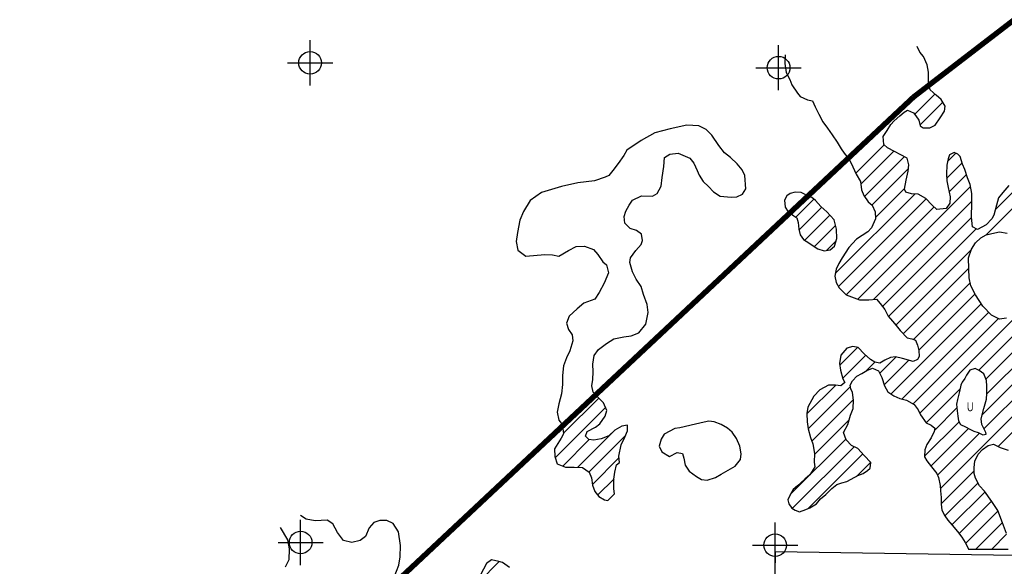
# Model space of a CAD drawing. Extents: x 119693 to 416873, y 706841 to 914021.
# Tile 8 of 14: x 179147 to 190026, y 875767 to 881808. Entities that reach past the tile are written whole.
import ezdxf
from ezdxf.enums import TextEntityAlignment as Align

# ---------------------------------------------------------------- set-up
doc = ezdxf.new("R2010")
doc.units = 0
doc.header["$LTSCALE"] = 800
doc.header["$PDMODE"] = 34
doc.header["$PDSIZE"] = 250
doc.linetypes.add('DASHED', pattern=[0])
doc.layers.get('0').update_dxf_attribs({"linetype": 'CONTINUOUS'})
for name, color, linetype in [('CITY', 14, 'DASHED'), ('SEC', 2, 'CONTINUOUS'), ('WETDBA', 11, 'CONTINUOUS'), ('WETFILL', 12, 'CONTINUOUS'), ('WSHEDS', 3, 'CONTINUOUS')]:
    doc.layers.add(name, color=color, linetype=linetype)

# ---------------------------------------------------------------- blocks, each defined once
blk = doc.blocks.new('*X')
at = {"color": 0}
for p, q in [((189036, 880763), (189259, 880986)), ((189095, 880645), (189345, 880896)), ((188384, 880111), (188698, 880425)), ((188440, 879990), (188804, 880355)), ((189399, 880242), (189489, 880333)), ((188481, 879855), (188921, 880295)), ((189388, 880054), (189560, 880226)), ((188563, 879760), (188966, 880163)), ((189415, 879905), (189606, 880096)), ((189820, 879426), (190397, 880003)), ((189928, 879711), (190260, 880043)), ((188158, 879002), (189038, 879881)), ((188408, 878721), (189652, 879965)), ((188602, 879622), (188924, 879944)), ((187722, 879626), (187921, 879825)), ((188192, 878859), (189162, 879829)), ((188579, 878715), (189667, 879803)), ((187757, 879484), (188009, 879736)), ((188280, 878769), (189249, 879739)), ((187821, 879372), (188097, 879648)), ((188680, 878639), (189663, 879623)), ((187927, 879301), (188160, 879534)), ((188746, 878529), (189715, 879498)), ((188061, 879258), (188168, 879365)), ((188828, 878434), (189662, 879268)), ((188909, 878338), (189632, 879061)), ((189022, 878274), (189649, 878901)), ((189080, 878155), (189703, 878779)), ((188774, 877673), (189772, 878671)), ((188894, 877616), (189853, 878575)), ((189091, 877459), (190202, 878571)), ((189743, 877935), (190374, 878566)), ((189016, 877561), (189958, 878503)), ((189822, 877837), (190488, 878503)), ((189834, 877672), (190580, 878418)), ((189782, 877443), (190656, 878318)), ((188208, 877991), (188403, 878186)), ((189321, 876628), (190829, 878136)), ((189801, 877285), (190745, 878230)), ((188241, 877847), (188495, 878100)), ((188495, 877924), (188596, 878025)), ((188649, 877901), (188830, 878083)), ((188697, 877773), (188969, 878044)), ((189959, 877090), (190891, 878022)), ((187845, 877451), (188163, 877769)), ((187857, 877286), (188325, 877754)), ((189162, 877354), (189536, 877727)), ((185156, 877237), (185546, 877626)), ((187900, 877152), (188358, 877611)), ((185062, 876966), (185619, 877523)), ((189253, 877268), (189502, 877517)), ((187927, 877003), (188310, 877386)), ((189145, 876983), (189527, 877365)), ((189214, 876875), (189630, 877291)), ((185148, 876875), (185440, 877168)), ((185311, 876861), (185693, 877243)), ((185435, 876809), (185844, 877218)), ((187660, 876559), (188274, 877173)), ((189289, 876773), (189753, 877237)), ((187683, 876405), (188367, 877089)), ((185475, 876672), (185768, 876965)), ((187863, 876408), (188464, 877009)), ((188392, 876761), (188549, 876918)), ((185532, 876553), (185714, 876734)), ((189327, 876458), (189693, 876824)), ((189369, 876324), (189735, 876689)), ((189447, 876224), (189811, 876588)), ((189527, 876128), (189885, 876486)), ((189597, 876021), (189956, 876380)), ((189710, 875957), (190004, 876251)), ((189886, 875957), (190051, 876121)), ((184223, 875597), (184446, 875820))]:
    blk.add_line(p, q, dxfattribs=at)

msp = doc.modelspace()

# ---------------------------------------------------------------- linework, layer by layer
at = {"layer": 'CITY', "color": 0}
msp.add_lwpolyline([(152704, 881643), (160973, 881731), (160774, 876172), (160681, 865499), (165967, 865414), (171400, 865413), (176785, 865354), (177602, 865377), (182078, 867657), (182075, 865402), (187348, 865388), (187499, 875932), (192795, 875851), (197979, 875822), (197937, 870471), (203574, 870421), (203567, 867149), (204626, 867424), (204750, 866898), (203543, 866570), (203524, 865133), (197957, 865112), (197910, 854551)], dxfattribs=at)
at = {"layer": 'SEC', "color": 0}
for p in [(182355, 881332), (187532, 881278), (182251, 876030), (187494, 876001)]:
    msp.add_point(p, dxfattribs=at)
at = {"layer": 'WETDBA', "color": 0}
for points in [[(189193, 881085), (189187, 881106), (189187, 881230), (189172, 881308), (189132, 881401), (189092, 881448), (189061, 881511)], [(187605, 881421), (187601, 881323), (187615, 881226), (187656, 881146), (187678, 881090), (187742, 880997), (187769, 880961), (187850, 880921), (187907, 880912), (187935, 880846), (187978, 880766), (188022, 880681), (188072, 880611), (188124, 880534), (188178, 880455), (188223, 880382), (188255, 880333), (188302, 880278)], [(190075, 879976), (190009, 879899), (189963, 879838), (189941, 879758), (189911, 879649), (189889, 879606), (189824, 879540), (189730, 879491), (189674, 879518), (189663, 879627), (189668, 879784), (189665, 879886), (189648, 879988), (189618, 880059), (189588, 880152), (189565, 880210), (189538, 880296), (189512, 880323), (189470, 880341), (189419, 880316), (189404, 880271), (189391, 880202), (189386, 880105), (189389, 880026), (189404, 879954), (189427, 879851), (189423, 879782), (189383, 879721), (189280, 879711), (189224, 879763), (189160, 879832), (189073, 879879), (188999, 879883), (188938, 879901), (188922, 879935), (188943, 880033), (188963, 880135), (188971, 880203), (188954, 880279), (188882, 880315), (188813, 880350), (188735, 880392), (188696, 880428), (188688, 880519), (188732, 880582), (188772, 880650), (188807, 880692), (188872, 880745), (188918, 880785), (188955, 880810), (189024, 880780), (189048, 880747), (189082, 880699), (189097, 880636), (189129, 880612), (189202, 880615), (189262, 880642), (189316, 880722), (189364, 880797), (189372, 880852), (189327, 880925), (189271, 880974), (189206, 881034), (189193, 881085)], [(185511, 877663), (185482, 877693), (185467, 877760), (185479, 877833), (185484, 877917), (185481, 878002), (185495, 878098), (185543, 878163), (185632, 878228), (185713, 878280), (185820, 878304), (185901, 878316), (185988, 878348), (186066, 878444), (186089, 878573), (186081, 878659), (186038, 878771), (186014, 878859), (185958, 878942), (185916, 879022), (185889, 879125), (185896, 879178), (185953, 879259), (186012, 879324), (186027, 879369), (186016, 879437), (185961, 879477), (185891, 879501), (185832, 879561), (185826, 879633), (185844, 879691), (185881, 879760), (185917, 879813), (186018, 879860), (186138, 879858), (186189, 879886), (186236, 879967), (186247, 880064), (186262, 880187), (186272, 880287), (186329, 880321), (186421, 880332), (186550, 880278), (186597, 880221), (186631, 880142), (186653, 880090), (186699, 880019), (186758, 879963), (186813, 879906), (186885, 879859), (187006, 879847), (187069, 879851), (187134, 879880), (187169, 879938), (187159, 880088), (187130, 880150), (187073, 880217), (186999, 880286), (186934, 880337), (186872, 880417), (186794, 880531), (186731, 880596), (186649, 880635), (186519, 880642), (186334, 880603), (186164, 880559), (186014, 880475), (185855, 880365), (185822, 880309), (185759, 880219), (185699, 880143), (185656, 880088), (185617, 880067)], [(188302, 880278), (188316, 880261), (188352, 880181), (188388, 880102), (188436, 880020), (188449, 879927), (188474, 879865), (188523, 879797), (188567, 879757), (188599, 879686), (188602, 879609), (188560, 879507), (188516, 879462), (188392, 879381), (188307, 879289), (188233, 879176), (188196, 879115), (188166, 879050), (188154, 878975), (188166, 878903), (188201, 878844), (188280, 878769), (188426, 878714), (188527, 878711), (188614, 878718), (188655, 878671), (188706, 878604), (188744, 878532), (188792, 878477), (188832, 878430), (188875, 878372), (188954, 878294), (189002, 878280), (189045, 878267), (189065, 878210), (189080, 878154), (189084, 878087), (189068, 878052), (189018, 878030), (188902, 878064), (188825, 878084), (188767, 878075), (188705, 878047), (188651, 878012), (188596, 878025), (188546, 878051), (188479, 878116), (188412, 878185), (188351, 878196), (188287, 878177), (188221, 878099), (188206, 878008), (188217, 877936), (188243, 877840), (188264, 877799), (188220, 877760), (188160, 877769), (188083, 877770), (187989, 877716), (187920, 877648), (187856, 877526), (187845, 877457), (187846, 877365), (187857, 877287), (187885, 877190), (187911, 877122), (187928, 877015), (187925, 876917), (187931, 876866), (187876, 876779), (187823, 876731), (187741, 876656), (187693, 876616), (187666, 876572), (187634, 876502), (187643, 876459), (187677, 876409), (187713, 876388), (187763, 876369), (187831, 876396), (187876, 876413), (187950, 876458), (187994, 876512), (188054, 876561), (188119, 876628), (188177, 876671), (188229, 876689), (188287, 876706), (188332, 876730), (188409, 876769), (188467, 876792), (188515, 876826), (188543, 876851), (188552, 876915), (188479, 876993), (188407, 877070), (188338, 877103), (188277, 877166), (188250, 877246), (188295, 877335), (188326, 877437), (188356, 877513), (188359, 877602), (188349, 877689), (188330, 877730), (188321, 877770), (188348, 877816), (188396, 877869), (188452, 877897), (188508, 877932), (188570, 877956), (188634, 877929), (188672, 877855), (188701, 877760), (188739, 877696), (188806, 877651), (188870, 877623), (188946, 877603), (189028, 877554), (189073, 877495), (189101, 877440), (189163, 877353), (189218, 877328), (189259, 877294), (189251, 877258), (189218, 877188), (189170, 877115), (189146, 877056), (189145, 876978), (189169, 876932), (189222, 876865), (189280, 876792), (189300, 876750), (189318, 876660), (189322, 876603), (189329, 876528), (189327, 876453), (189336, 876387), (189369, 876324), (189400, 876277), (189450, 876221), (189510, 876152), (189556, 876088), (189592, 876031), (189614, 875989), (189631, 875957), (190068, 875956)], [(185617, 880067), (185499, 880028), (185314, 880005), (185132, 879966), (184913, 879900), (184786, 879809), (184713, 879688), (184671, 879593), (184647, 879455), (184634, 879358), (184652, 879260), (184740, 879196), (184948, 879214), (185034, 879208), (185102, 879196), (185210, 879259), (185295, 879301), (185388, 879304), (185487, 879268), (185536, 879214), (185590, 879132), (185631, 879098), (185654, 879012), (185604, 878896), (185550, 878794), (185500, 878721), (185379, 878674), (185306, 878614), (185217, 878530), (185190, 878454), (185209, 878386), (185250, 878326), (185258, 878258), (185226, 878150), (185188, 878072), (185154, 877982), (185143, 877876), (185145, 877777), (185134, 877673), (185104, 877562), (185086, 877469), (185105, 877381), (185144, 877331), (185145, 877319)], [(187874, 879852), (187780, 879897), (187715, 879904), (187660, 879889), (187622, 879862), (187596, 879813), (187603, 879737), (187639, 879683), (187655, 879672)], [(187655, 879672), (187700, 879642), (187732, 879618), (187749, 879566), (187755, 879492), (187770, 879431), (187807, 879380), (187866, 879343), (187924, 879303), (187964, 879275), (188034, 879255), (188103, 879264), (188149, 879304), (188176, 879390), (188171, 879492), (188144, 879595), (188063, 879686), (188000, 879744), (187940, 879810), (187898, 879842), (187874, 879852)], [(190051, 878510), (189972, 878497), (189883, 878541), (189790, 878642), (189708, 878769), (189656, 878868), (189636, 878957), (189632, 879054), (189631, 879177), (189664, 879273), (189709, 879342), (189765, 879396), (189826, 879429), (189921, 879454), (189974, 879465), (190058, 879449)], [(185145, 877319), (185157, 877230), (185131, 877183), (185056, 877064), (185058, 876979), (185084, 876898), (185179, 876864), (185274, 876864), (185364, 876858), (185438, 876807), (185464, 876746), (185477, 876665), (185500, 876593), (185544, 876538), (185608, 876502), (185646, 876496), (185717, 876568), (185710, 876623), (185713, 876729), (185723, 876807), (185741, 876890), (185773, 876913), (185766, 876985), (185793, 877110), (185833, 877193), (185864, 877263), (185864, 877327), (185799, 877317), (185723, 877270), (185655, 877209), (185570, 877176), (185489, 877160), (185434, 877168), (185399, 877205), (185417, 877257), (185510, 877305), (185555, 877343), (185617, 877427), (185633, 877491), (185596, 877573), (185541, 877631), (185511, 877663)], [(190049, 876128), (190005, 876249), (189955, 876383), (189886, 876484), (189805, 876596), (189752, 876656), (189708, 876743), (189693, 876794), (189693, 876861), (189701, 876931), (189738, 877006), (189785, 877058), (189848, 877104), (189905, 877117), (189978, 877081), (190067, 877052)], [(183246, 875514), (183284, 875649), (183336, 875778), (183350, 875873), (183355, 875998), (183333, 876147), (183274, 876242), (183202, 876275), (183125, 876275), (183060, 876251), (183008, 876191), (182966, 876096), (182908, 876052), (182818, 876031), (182725, 876052), (182658, 876142), (182606, 876236), (182545, 876277), (182412, 876269), (182312, 876289), (182249, 876329)], [(182025, 876196), (182105, 876058), (182124, 875961), (182120, 875838), (182080, 875756)], [(184558, 875754), (184480, 875811), (184439, 875822), (184359, 875837), (184304, 875797), (184238, 875673)]]:
    msp.add_lwpolyline(points, dxfattribs=at)
for points in [[(189546, 877769), (189529, 877701), (189510, 877610), (189499, 877558), (189505, 877485), (189512, 877428), (189521, 877375), (189543, 877336), (189598, 877310), (189651, 877278), (189690, 877261), (189738, 877245), (189787, 877220), (189825, 877227), (189820, 877246), (189777, 877335), (189770, 877396), (189799, 877510), (189827, 877616), (189834, 877676), (189834, 877759), (189828, 877822), (189798, 877896), (189748, 877933), (189702, 877953), (189646, 877935), (189608, 877879), (189588, 877844), (189560, 877804), (189552, 877786)], [(186710, 877361), (186612, 877339), (186442, 877296), (186386, 877289), (186266, 877227), (186236, 877171), (186213, 877094), (186242, 877032), (186325, 876982), (186410, 877026), (186471, 877015), (186484, 876962), (186498, 876885), (186544, 876820), (186625, 876761), (186680, 876727), (186741, 876720), (186834, 876750), (186896, 876787), (186973, 876831), (187051, 876873), (187112, 876948), (187119, 877009), (187104, 877096), (187068, 877178), (187020, 877251), (186967, 877294), (186899, 877333), (186821, 877363), (186762, 877370)]]:
    msp.add_lwpolyline(points, close=True, dxfattribs=at)
at = {"layer": 'WETFILL', "color": 0}
msp.add_lwpolyline([(189023, 880954), (189193, 881085)], dxfattribs=at)
at = {"layer": 'WSHEDS', "color": 0, "const_width": 60}
msp.add_lwpolyline([(155343, 860347, -0.000944), (155344, 860347), (160639, 860176, 0.423685), (160670, 860206), (160670, 863564, -0.188527), (160678, 863584), (162447, 865501, -0.058247), (162452, 865505), (168654, 869682, -0.075314), (168663, 869686), (169040, 869800, -0.028725), (169043, 869800), (178818, 871550, 0.13571), (178833, 871557), (181181, 873603, 0.009104), (181182, 873604), (189021, 880952, -0.024478), (189023, 880954), (193964, 884751, 0.114809)], format="xyb", dxfattribs=at)

# ---------------------------------------------------------------- block references
at = {"layer": 'WETFILL', "color": 0}
msp.add_blockref('*X', (0, 0), dxfattribs=at)
msp.add_blockref('*X', (0, 0), dxfattribs=at)
msp.add_blockref('*X', (0, 0), dxfattribs=at)
msp.add_blockref('*X', (0, 0), dxfattribs=at)
msp.add_blockref('*X', (0, 0), dxfattribs=at)
msp.add_blockref('*X', (0, 0), dxfattribs=at)
msp.add_blockref('*X', (0, 0), dxfattribs=at)
msp.add_blockref('*X', (0, 0), dxfattribs=at)
msp.add_blockref('*X', (0, 0), dxfattribs=at)
msp.add_blockref('*X', (0, 0), dxfattribs=at)
msp.add_blockref('*X', (0, 0), dxfattribs=at)
msp.add_blockref('*X', (0, 0), dxfattribs=at)
msp.add_blockref('*X', (0, 0), dxfattribs=at)
msp.add_blockref('*X', (0, 0), dxfattribs=at)
msp.add_blockref('*X', (0, 0), dxfattribs=at)
msp.add_blockref('*X', (0, 0), dxfattribs=at)
msp.add_blockref('*X', (0, 0), dxfattribs=at)
msp.add_blockref('*X', (0, 0), dxfattribs=at)
msp.add_blockref('*X', (0, 0), dxfattribs=at)
msp.add_blockref('*X', (0, 0), dxfattribs=at)
msp.add_blockref('*X', (0, 0), dxfattribs=at)
msp.add_blockref('*X', (0, 0), dxfattribs=at)

# ---------------------------------------------------------------- texts
at = {"layer": 'WETDBA', "color": 0, "width": 0.75}
msp.add_text('U', height=100, dxfattribs=at).set_placement((189649, 877481), align=Align.CENTER)

doc.saveas('drawing.dxf')
